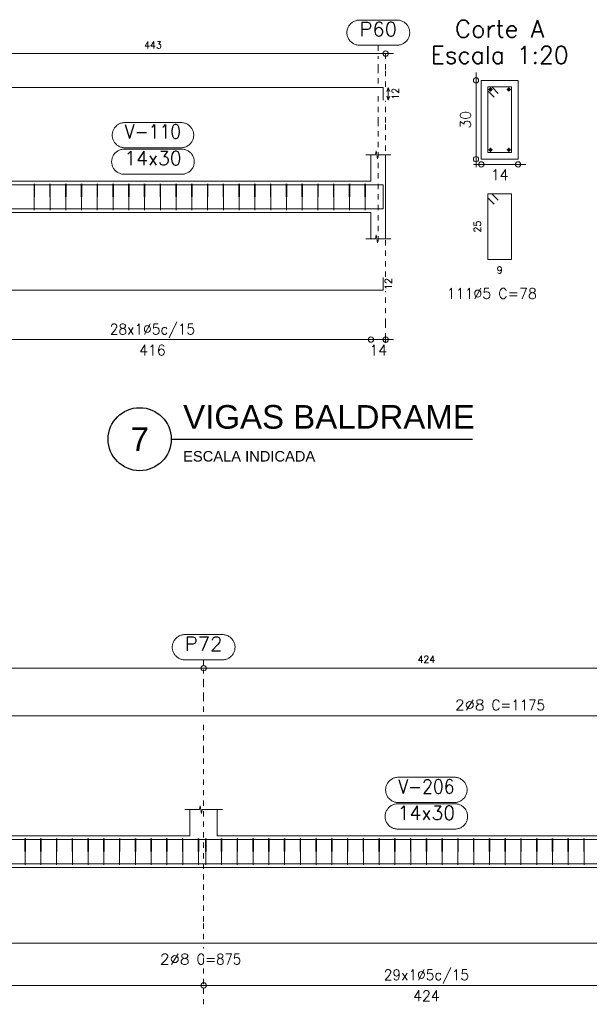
# Model space of a CAD drawing. Header units: millimetres. Extents: x -80 to 444, y 0 to 170.
# Tile 63 of 133: x 122 to 133, y 91 to 110. Entities that reach past the tile are written whole.
import ezdxf
from ezdxf.enums import TextEntityAlignment as Align

# ---------------------------------------------------------------- set-up
doc = ezdxf.new("R2010")
doc.units = ezdxf.units.MM
doc.linetypes.add('CYPE_PUNTO', pattern=[0.075, 0, -0.075])
for name, color, linetype, lineweight in [('ARM_COMPRIMENTOS', 3, 'Continuous', 0), ('ARM_DENTRO_VIGA', 4, 'Continuous', 15), ('ARM_ESTRIBOS', 3, 'Continuous', 0), ('ARM_TEXTOS', 3, 'Continuous', 0), ('COT_COTAS', 3, 'Continuous', 0), ('COT_EST', 3, 'Continuous', 0), ('COT_LIN_APOIOS', 2, 'CYPE_PUNTO', 0), ('COT_LIN_AUX_COTA', 2, 'CYPE_PUNTO', 0), ('REF_NOME', 3, 'Continuous', 0), ('REF_REFERENCIA', 3, 'Continuous', 0), ('SEC_CONTORNOS', 2, 'Continuous', 9), ('SEC_DIM_VIGA', 3, 'Continuous', 0), ('TEXTO_REF_NOME', 3, 'Continuous', 0), ('TEXTO_REF_REFERENCIA', 3, 'Continuous', 0), ('TXT_COMP', 3, 'Continuous', 0), ('TXT_EST', 3, 'Continuous', 0)]:
    doc.layers.add(name, color=color, linetype=linetype, lineweight=lineweight)
doc.styles.add('CYPETXT', font='romans', dxfattribs={"height": 0.2})
doc.styles.get("Standard").update_dxf_attribs({"font": 'arial.ttf'})

msp = doc.modelspace()

# ---------------------------------------------------------------- linework, layer by layer
at = {"color": 2}
msp.add_line((124.5555, 102.2163), (130.2912, 102.2163), dxfattribs=at)
msp.add_circle((123.9555, 102.2163), 0.6, dxfattribs=at)
at = {"layer": 'ARM_COMPRIMENTOS'}
for p, q in [((128.688, 108.915), (128.658, 108.84)), ((128.688, 108.915), (128.718, 108.84)), ((128.688, 108.915), (128.688, 108.675)), ((128.688, 108.675), (128.658, 108.75)), ((128.688, 108.675), (128.718, 108.75))]:
    msp.add_line(p, q, dxfattribs=at)
at = {"layer": 'ARM_DENTRO_VIGA'}
for p, q in [((130.596, 108.875), (130.671, 108.875)), ((130.596, 108.875), (130.671, 108.875)), ((130.6335, 108.9125), (130.6335, 108.8375)), ((130.6335, 108.9125), (130.6335, 108.8375)), ((130.946, 108.875), (131.021, 108.875)), ((130.946, 108.875), (131.021, 108.875)), ((130.9835, 108.9125), (130.9835, 108.8375)), ((130.9835, 108.9125), (130.9835, 108.8375)), ((130.596, 107.725), (130.671, 107.725)), ((130.6335, 107.7625), (130.6335, 107.6875)), ((130.946, 107.725), (131.021, 107.725)), ((130.9835, 107.7625), (130.9835, 107.6875))]:
    msp.add_line(p, q, dxfattribs=at)
for points in [[(105.228, 108.915), (128.588, 108.915), (128.588, 108.675)], [(105.228, 107.0609), (128.588, 107.0609), (128.588, 106.8209)], [(110.928, 106.6009), (128.588, 106.6009), (128.588, 106.8409)], [(110.928, 105.0534), (128.588, 105.0534), (128.588, 105.2934)], [(119.1631, 96.9495), (142.4631, 96.9495), (142.4631, 96.7495)], [(119.1631, 94.593), (142.4631, 94.593), (142.4631, 94.393)], [(116.3631, 94.129), (133.8631, 94.129)], [(116.3631, 92.6185), (133.8631, 92.6185)]]:
    msp.add_lwpolyline(points, dxfattribs=at)
for centre in [(130.6335, 108.875), (130.6335, 108.875), (130.9835, 108.875), (130.9835, 108.875), (130.6335, 107.725), (130.9835, 107.725)]:
    msp.add_circle(centre, 0.025, dxfattribs=at)
at = {"layer": 'ARM_ESTRIBOS'}
for points in [[(130.781, 108.8025), (130.6585, 108.925), (130.5835, 108.925), (130.5835, 107.675), (131.0335, 107.675), (131.0335, 108.925), (130.5835, 108.925), (130.5835, 108.85), (130.706, 108.7275)], [(121.954, 107.0319), (121.954, 107.0809), (121.949, 106.5809), (121.944, 107.0809), (121.944, 107.0509), (121.944, 107.0019)], [(122.254, 107.0319), (122.254, 107.0809), (122.249, 106.5809), (122.244, 107.0809), (122.244, 107.0509), (122.244, 107.0019)], [(122.554, 107.0319), (122.554, 107.0809), (122.549, 106.5809), (122.544, 107.0809), (122.544, 107.0509), (122.544, 107.0019)], [(122.854, 107.0319), (122.854, 107.0809), (122.849, 106.5809), (122.844, 107.0809), (122.844, 107.0509), (122.844, 107.0019)], [(123.154, 107.0319), (123.154, 107.0809), (123.149, 106.5809), (123.144, 107.0809), (123.144, 107.0509), (123.144, 107.0019)], [(123.454, 107.0319), (123.454, 107.0809), (123.449, 106.5809), (123.444, 107.0809), (123.444, 107.0509), (123.444, 107.0019)], [(123.754, 107.0319), (123.754, 107.0809), (123.749, 106.5809), (123.744, 107.0809), (123.744, 107.0509), (123.744, 107.0019)], [(124.054, 107.0319), (124.054, 107.0809), (124.049, 106.5809), (124.044, 107.0809), (124.044, 107.0509), (124.044, 107.0019)], [(124.354, 107.0319), (124.354, 107.0809), (124.349, 106.5809), (124.344, 107.0809), (124.344, 107.0509), (124.344, 107.0019)], [(124.654, 107.0319), (124.654, 107.0809), (124.649, 106.5809), (124.644, 107.0809), (124.644, 107.0509), (124.644, 107.0019)], [(124.954, 107.0319), (124.954, 107.0809), (124.949, 106.5809), (124.944, 107.0809), (124.944, 107.0509), (124.944, 107.0019)], [(125.254, 107.0319), (125.254, 107.0809), (125.249, 106.5809), (125.244, 107.0809), (125.244, 107.0509), (125.244, 107.0019)], [(125.554, 107.0319), (125.554, 107.0809), (125.549, 106.5809), (125.544, 107.0809), (125.544, 107.0509), (125.544, 107.0019)], [(125.854, 107.0319), (125.854, 107.0809), (125.849, 106.5809), (125.844, 107.0809), (125.844, 107.0509), (125.844, 107.0019)], [(126.154, 107.0319), (126.154, 107.0809), (126.149, 106.5809), (126.144, 107.0809), (126.144, 107.0509), (126.144, 107.0019)], [(126.454, 107.0319), (126.454, 107.0809), (126.449, 106.5809), (126.444, 107.0809), (126.444, 107.0509), (126.444, 107.0019)], [(126.754, 107.0319), (126.754, 107.0809), (126.749, 106.5809), (126.744, 107.0809), (126.744, 107.0509), (126.744, 107.0019)], [(127.054, 107.0319), (127.054, 107.0809), (127.049, 106.5809), (127.044, 107.0809), (127.044, 107.0509), (127.044, 107.0019)], [(127.354, 107.0319), (127.354, 107.0809), (127.349, 106.5809), (127.344, 107.0809), (127.344, 107.0509), (127.344, 107.0019)], [(127.654, 107.0319), (127.654, 107.0809), (127.649, 106.5809), (127.644, 107.0809), (127.644, 107.0509), (127.644, 107.0019)], [(127.954, 107.0319), (127.954, 107.0809), (127.949, 106.5809), (127.944, 107.0809), (127.944, 107.0509), (127.944, 107.0019)], [(128.254, 107.0319), (128.254, 107.0809), (128.249, 106.5809), (128.244, 107.0809), (128.244, 107.0509), (128.244, 107.0019)], [(130.781, 106.7675), (130.6585, 106.89), (130.5835, 106.89), (130.5835, 105.64), (131.0335, 105.64), (131.0335, 106.89), (130.5835, 106.89), (130.5835, 106.815), (130.706, 106.6925)], [(121.7791, 94.562), (121.7791, 94.611), (121.7741, 94.111), (121.7691, 94.611), (121.7691, 94.581), (121.7691, 94.532)], [(122.0791, 94.562), (122.0791, 94.611), (122.0741, 94.111), (122.0691, 94.611), (122.0691, 94.581), (122.0691, 94.532)], [(122.3791, 94.562), (122.3791, 94.611), (122.3741, 94.111), (122.3691, 94.611), (122.3691, 94.581), (122.3691, 94.532)], [(122.6791, 94.562), (122.6791, 94.611), (122.6741, 94.111), (122.6691, 94.611), (122.6691, 94.581), (122.6691, 94.532)], [(122.9791, 94.562), (122.9791, 94.611), (122.9741, 94.111), (122.9691, 94.611), (122.9691, 94.581), (122.9691, 94.532)], [(123.2791, 94.562), (123.2791, 94.611), (123.2741, 94.111), (123.2691, 94.611), (123.2691, 94.581), (123.2691, 94.532)], [(123.5791, 94.562), (123.5791, 94.611), (123.5741, 94.111), (123.5691, 94.611), (123.5691, 94.581), (123.5691, 94.532)], [(123.8791, 94.562), (123.8791, 94.611), (123.8741, 94.111), (123.8691, 94.611), (123.8691, 94.581), (123.8691, 94.532)], [(124.1791, 94.562), (124.1791, 94.611), (124.1741, 94.111), (124.1691, 94.611), (124.1691, 94.581), (124.1691, 94.532)], [(124.4791, 94.562), (124.4791, 94.611), (124.4741, 94.111), (124.4691, 94.611), (124.4691, 94.581), (124.4691, 94.532)], [(124.7791, 94.562), (124.7791, 94.611), (124.7741, 94.111), (124.7691, 94.611), (124.7691, 94.581), (124.7691, 94.532)], [(125.0791, 94.562), (125.0791, 94.611), (125.0741, 94.111), (125.0691, 94.611), (125.0691, 94.581), (125.0691, 94.532)], [(125.2191, 94.562), (125.2191, 94.611), (125.2141, 94.111), (125.2091, 94.611), (125.2091, 94.581), (125.2091, 94.532)], [(125.5191, 94.562), (125.5191, 94.611), (125.5141, 94.111), (125.5091, 94.611), (125.5091, 94.581), (125.5091, 94.532)], [(125.8191, 94.562), (125.8191, 94.611), (125.8141, 94.111), (125.8091, 94.611), (125.8091, 94.581), (125.8091, 94.532)], [(126.1191, 94.562), (126.1191, 94.611), (126.1141, 94.111), (126.1091, 94.611), (126.1091, 94.581), (126.1091, 94.532)], [(126.4191, 94.562), (126.4191, 94.611), (126.4141, 94.111), (126.4091, 94.611), (126.4091, 94.581), (126.4091, 94.532)], [(126.7191, 94.562), (126.7191, 94.611), (126.7141, 94.111), (126.7091, 94.611), (126.7091, 94.581), (126.7091, 94.532)], [(127.0191, 94.562), (127.0191, 94.611), (127.0141, 94.111), (127.0091, 94.611), (127.0091, 94.581), (127.0091, 94.532)], [(127.3191, 94.562), (127.3191, 94.611), (127.3141, 94.111), (127.3091, 94.611), (127.3091, 94.581), (127.3091, 94.532)], [(127.6191, 94.562), (127.6191, 94.611), (127.6141, 94.111), (127.6091, 94.611), (127.6091, 94.581), (127.6091, 94.532)], [(127.9191, 94.562), (127.9191, 94.611), (127.9141, 94.111), (127.9091, 94.611), (127.9091, 94.581), (127.9091, 94.532)], [(128.2191, 94.562), (128.2191, 94.611), (128.2141, 94.111), (128.2091, 94.611), (128.2091, 94.581), (128.2091, 94.532)], [(128.5191, 94.562), (128.5191, 94.611), (128.5141, 94.111), (128.5091, 94.611), (128.5091, 94.581), (128.5091, 94.532)], [(128.8191, 94.562), (128.8191, 94.611), (128.8141, 94.111), (128.8091, 94.611), (128.8091, 94.581), (128.8091, 94.532)], [(129.1191, 94.562), (129.1191, 94.611), (129.1141, 94.111), (129.1091, 94.611), (129.1091, 94.581), (129.1091, 94.532)], [(129.4191, 94.562), (129.4191, 94.611), (129.4141, 94.111), (129.4091, 94.611), (129.4091, 94.581), (129.4091, 94.532)], [(129.7191, 94.562), (129.7191, 94.611), (129.7141, 94.111), (129.7091, 94.611), (129.7091, 94.581), (129.7091, 94.532)], [(130.0191, 94.562), (130.0191, 94.611), (130.0141, 94.111), (130.0091, 94.611), (130.0091, 94.581), (130.0091, 94.532)], [(130.3191, 94.562), (130.3191, 94.611), (130.3141, 94.111), (130.3091, 94.611), (130.3091, 94.581), (130.3091, 94.532)], [(130.6191, 94.562), (130.6191, 94.611), (130.6141, 94.111), (130.6091, 94.611), (130.6091, 94.581), (130.6091, 94.532)], [(130.9191, 94.562), (130.9191, 94.611), (130.9141, 94.111), (130.9091, 94.611), (130.9091, 94.581), (130.9091, 94.532)], [(131.2191, 94.562), (131.2191, 94.611), (131.2141, 94.111), (131.2091, 94.611), (131.2091, 94.581), (131.2091, 94.532)], [(131.5191, 94.562), (131.5191, 94.611), (131.5141, 94.111), (131.5091, 94.611), (131.5091, 94.581), (131.5091, 94.532)], [(131.8191, 94.562), (131.8191, 94.611), (131.8141, 94.111), (131.8091, 94.611), (131.8091, 94.581), (131.8091, 94.532)], [(132.1191, 94.562), (132.1191, 94.611), (132.1141, 94.111), (132.1091, 94.611), (132.1091, 94.581), (132.1091, 94.532)], [(132.4191, 94.562), (132.4191, 94.611), (132.4141, 94.111), (132.4091, 94.611), (132.4091, 94.581), (132.4091, 94.532)]]:
    msp.add_lwpolyline(points, dxfattribs=at)
at = {"layer": 'COT_COTAS'}
for points in [[(93.808, 109.56), (102.698, 109.56), (111.298, 109.56), (119.778, 109.56), (128.788, 109.56)], [(94.0831, 97.8545), (95.5731, 97.8545), (101.7731, 97.8545), (107.8531, 97.8545), (116.5731, 97.8545), (125.1731, 97.8545), (133.6531, 97.8545), (142.6631, 97.8545)]]:
    msp.add_lwpolyline(points, dxfattribs=at)
for centre in [(128.638, 109.56), (125.1731, 97.8545)]:
    msp.add_circle(centre, 0.05, dxfattribs=at)
at = {"layer": 'COT_EST'}
for points in [[(93.808, 104.1134), (94.238, 104.1134), (102.438, 104.1134), (102.698, 104.1134), (102.958, 104.1134), (111.158, 104.1134), (111.298, 104.1134), (111.438, 104.1134), (119.518, 104.1134), (119.778, 104.1134), (120.038, 104.1134), (128.358, 104.1134), (128.788, 104.1134)], [(94.0831, 91.8135), (94.2831, 91.8135), (95.4331, 91.8135), (95.5731, 91.8135), (95.7131, 91.8135), (101.7731, 91.8135), (107.8531, 91.8135), (116.5731, 91.8135), (125.1731, 91.8135), (133.6531, 91.8135), (142.4631, 91.8135), (142.6631, 91.8135)]]:
    msp.add_lwpolyline(points, dxfattribs=at)
for centre in [(128.358, 104.1134), (128.638, 104.1134), (125.1731, 91.8135)]:
    msp.add_circle(centre, 0.05, dxfattribs=at)
at = {"layer": 'COT_LIN_APOIOS'}
for p, q in [((125.1731, 92.5135), (125.1731, 92.5435)), ((125.1731, 91.8385), (125.1731, 92.4135)), ((125.1731, 91.4535), (125.1731, 91.7885))]:
    msp.add_line(p, q, dxfattribs=at)
for points in [[(128.638, 108.93), (128.638, 109.26), (128.638, 109.535), (128.638, 109.56)], [(128.638, 105.3084), (128.638, 105.5084), (128.638, 108.2469), (128.638, 108.66)], [(128.638, 104.0534), (128.638, 104.0884), (128.638, 104.1384), (128.638, 104.4134), (128.638, 105.0384)], [(125.1731, 97.0245), (125.1731, 97.2945), (125.1731, 97.5545), (125.1731, 97.8295)], [(125.1731, 92.6935), (125.1731, 93.0335), (125.1731, 96.277), (125.1731, 96.8745)]]:
    msp.add_lwpolyline(points, dxfattribs=at)
at = {"layer": 'COT_LIN_AUX_COTA'}
for p, q in [((128.498, 109.61), (128.498, 109.72)), ((125.1731, 97.9045), (125.1731, 98.0145))]:
    msp.add_line(p, q, dxfattribs=at)
for points in [[(128.498, 108.99), (128.498, 109.26), (128.498, 109.51)], [(128.498, 105.9809), (128.498, 108.2469), (128.498, 108.84)]]:
    msp.add_lwpolyline(points, dxfattribs=at)
at = {"layer": 'REF_NOME'}
for points in [[(124.744, 108.2469), (124.76, 108.2463), (124.776, 108.2447), (124.7918, 108.2421), (124.8074, 108.2383), (124.8227, 108.2336), (124.8377, 108.2278), (124.8522, 108.2211), (124.8663, 108.2134), (124.8798, 108.2047), (124.8927, 108.1952), (124.905, 108.1849), (124.9165, 108.1737), (124.9273, 108.1618), (124.9372, 108.1492), (124.9463, 108.136), (124.9545, 108.1222), (124.9617, 108.1079), (124.968, 108.0931), (124.9732, 108.078), (124.9775, 108.0625), (124.9807, 108.0468), (124.9828, 108.0309), (124.9839, 108.0149), (124.9839, 107.9989), (124.9828, 107.9829), (124.9807, 107.967), (124.9775, 107.9512), (124.9732, 107.9358), (124.968, 107.9206), (124.9617, 107.9059), (124.9545, 107.8915), (124.9463, 107.8777), (124.9372, 107.8645), (124.9273, 107.8519), (124.9165, 107.84), (124.905, 107.8289), (124.8927, 107.8185), (124.8798, 107.809), (124.8663, 107.8004), (124.8522, 107.7927), (124.8377, 107.7859), (124.8227, 107.7802), (124.8074, 107.7754), (124.7918, 107.7717), (124.776, 107.769), (124.76, 107.7674), (124.744, 107.7669), (123.672, 107.7669), (123.656, 107.7674), (123.64, 107.769), (123.6242, 107.7717), (123.6086, 107.7754), (123.5933, 107.7802), (123.5783, 107.7859), (123.5638, 107.7927), (123.5497, 107.8004), (123.5362, 107.809), (123.5233, 107.8185), (123.511, 107.8289), (123.4995, 107.84), (123.4887, 107.8519), (123.4788, 107.8645), (123.4697, 107.8777), (123.4615, 107.8915), (123.4543, 107.9059), (123.448, 107.9206), (123.4428, 107.9358), (123.4385, 107.9512), (123.4353, 107.967), (123.4332, 107.9829), (123.4321, 107.9989), (123.4321, 108.0149), (123.4332, 108.0309), (123.4353, 108.0468), (123.4385, 108.0625), (123.4428, 108.078), (123.448, 108.0931), (123.4543, 108.1079), (123.4615, 108.1222), (123.4697, 108.136), (123.4788, 108.1492), (123.4887, 108.1618), (123.4995, 108.1737), (123.511, 108.1849), (123.5233, 108.1952), (123.5362, 108.2047), (123.5497, 108.2134), (123.5638, 108.2211), (123.5783, 108.2278), (123.5933, 108.2336), (123.6086, 108.2383), (123.6242, 108.2421), (123.64, 108.2447), (123.656, 108.2463), (123.672, 108.2469), (124.744, 108.2469)], [(124.754, 107.7409), (124.77, 107.7403), (124.786, 107.7387), (124.8018, 107.7361), (124.8174, 107.7323), (124.8327, 107.7276), (124.8477, 107.7218), (124.8622, 107.7151), (124.8763, 107.7074), (124.8898, 107.6987), (124.9027, 107.6892), (124.915, 107.6789), (124.9265, 107.6677), (124.9373, 107.6558), (124.9472, 107.6432), (124.9563, 107.63), (124.9645, 107.6162), (124.9717, 107.6019), (124.978, 107.5871), (124.9832, 107.572), (124.9875, 107.5565), (124.9907, 107.5408), (124.9928, 107.5249), (124.9939, 107.5089), (124.9939, 107.4929), (124.9928, 107.4769), (124.9907, 107.461), (124.9875, 107.4452), (124.9832, 107.4298), (124.978, 107.4146), (124.9717, 107.3999), (124.9645, 107.3855), (124.9563, 107.3717), (124.9472, 107.3585), (124.9373, 107.3459), (124.9265, 107.334), (124.915, 107.3229), (124.9027, 107.3125), (124.8898, 107.303), (124.8763, 107.2944), (124.8622, 107.2867), (124.8477, 107.2799), (124.8327, 107.2742), (124.8174, 107.2694), (124.8018, 107.2657), (124.786, 107.263), (124.77, 107.2614), (124.754, 107.2609), (123.662, 107.2609), (123.646, 107.2614), (123.63, 107.263), (123.6142, 107.2657), (123.5986, 107.2694), (123.5833, 107.2742), (123.5683, 107.2799), (123.5538, 107.2867), (123.5397, 107.2944), (123.5262, 107.303), (123.5133, 107.3125), (123.501, 107.3229), (123.4895, 107.334), (123.4787, 107.3459), (123.4688, 107.3585), (123.4597, 107.3717), (123.4515, 107.3855), (123.4443, 107.3999), (123.438, 107.4146), (123.4328, 107.4298), (123.4285, 107.4452), (123.4253, 107.461), (123.4232, 107.4769), (123.4221, 107.4929), (123.4221, 107.5089), (123.4232, 107.5249), (123.4253, 107.5408), (123.4285, 107.5565), (123.4328, 107.572), (123.438, 107.5871), (123.4443, 107.6019), (123.4515, 107.6162), (123.4597, 107.63), (123.4688, 107.6432), (123.4787, 107.6558), (123.4895, 107.6677), (123.501, 107.6789), (123.5133, 107.6892), (123.5262, 107.6987), (123.5397, 107.7074), (123.5538, 107.7151), (123.5683, 107.7218), (123.5833, 107.7276), (123.5986, 107.7323), (123.6142, 107.7361), (123.63, 107.7387), (123.646, 107.7403), (123.662, 107.7409), (124.754, 107.7409)], [(129.9491, 95.777), (129.9651, 95.7765), (129.9811, 95.7748), (129.9969, 95.7722), (130.0125, 95.7685), (130.0278, 95.7637), (130.0428, 95.7579), (130.0574, 95.7512), (130.0714, 95.7435), (130.0849, 95.7349), (130.0978, 95.7253), (130.1101, 95.715), (130.1216, 95.7038), (130.1324, 95.6919), (130.1423, 95.6794), (130.1514, 95.6661), (130.1596, 95.6523), (130.1668, 95.638), (130.1731, 95.6232), (130.1783, 95.6081), (130.1826, 95.5926), (130.1858, 95.5769), (130.1879, 95.561), (130.189, 95.545), (130.189, 95.529), (130.1879, 95.513), (130.1858, 95.4971), (130.1826, 95.4814), (130.1783, 95.4659), (130.1731, 95.4507), (130.1668, 95.436), (130.1596, 95.4216), (130.1514, 95.4078), (130.1423, 95.3946), (130.1324, 95.382), (130.1216, 95.3701), (130.1101, 95.359), (130.0978, 95.3486), (130.0849, 95.3391), (130.0714, 95.3305), (130.0574, 95.3228), (130.0428, 95.316), (130.0278, 95.3103), (130.0125, 95.3055), (129.9969, 95.3018), (129.9811, 95.2991), (129.9651, 95.2975), (129.9491, 95.297), (128.8771, 95.297), (128.8611, 95.2975), (128.8451, 95.2991), (128.8293, 95.3018), (128.8137, 95.3055), (128.7984, 95.3103), (128.7834, 95.316), (128.7689, 95.3228), (128.7548, 95.3305), (128.7413, 95.3391), (128.7284, 95.3486), (128.7161, 95.359), (128.7046, 95.3701), (128.6938, 95.382), (128.6839, 95.3946), (128.6748, 95.4078), (128.6666, 95.4216), (128.6594, 95.436), (128.6531, 95.4507), (128.6479, 95.4659), (128.6436, 95.4814), (128.6405, 95.4971), (128.6383, 95.513), (128.6372, 95.529), (128.6372, 95.545), (128.6383, 95.561), (128.6405, 95.5769), (128.6436, 95.5926), (128.6479, 95.6081), (128.6531, 95.6232), (128.6594, 95.638), (128.6666, 95.6523), (128.6748, 95.6661), (128.6839, 95.6794), (128.6938, 95.6919), (128.7046, 95.7038), (128.7161, 95.715), (128.7284, 95.7253), (128.7413, 95.7349), (128.7548, 95.7435), (128.7689, 95.7512), (128.7834, 95.7579), (128.7984, 95.7637), (128.8137, 95.7685), (128.8293, 95.7722), (128.8451, 95.7748), (128.8611, 95.7765), (128.8771, 95.777), (129.9491, 95.777)], [(129.9591, 95.271), (129.9751, 95.2705), (129.9911, 95.2688), (130.0069, 95.2662), (130.0225, 95.2625), (130.0378, 95.2577), (130.0528, 95.2519), (130.0674, 95.2452), (130.0814, 95.2375), (130.0949, 95.2289), (130.1078, 95.2193), (130.1201, 95.209), (130.1316, 95.1978), (130.1424, 95.1859), (130.1523, 95.1734), (130.1614, 95.1601), (130.1696, 95.1463), (130.1768, 95.132), (130.1831, 95.1172), (130.1883, 95.1021), (130.1926, 95.0866), (130.1958, 95.0709), (130.1979, 95.055), (130.199, 95.039), (130.199, 95.023), (130.1979, 95.007), (130.1958, 94.9911), (130.1926, 94.9754), (130.1883, 94.9599), (130.1831, 94.9447), (130.1768, 94.93), (130.1696, 94.9156), (130.1614, 94.9018), (130.1523, 94.8886), (130.1424, 94.876), (130.1316, 94.8641), (130.1201, 94.853), (130.1078, 94.8426), (130.0949, 94.8331), (130.0814, 94.8245), (130.0674, 94.8168), (130.0528, 94.81), (130.0378, 94.8043), (130.0225, 94.7995), (130.0069, 94.7958), (129.9911, 94.7931), (129.9751, 94.7915), (129.9591, 94.791), (128.8671, 94.791), (128.8511, 94.7915), (128.8351, 94.7931), (128.8193, 94.7958), (128.8037, 94.7995), (128.7884, 94.8043), (128.7734, 94.81), (128.7589, 94.8168), (128.7448, 94.8245), (128.7313, 94.8331), (128.7184, 94.8426), (128.7061, 94.853), (128.6946, 94.8641), (128.6838, 94.876), (128.6739, 94.8886), (128.6648, 94.9018), (128.6566, 94.9156), (128.6494, 94.93), (128.6431, 94.9447), (128.6379, 94.9599), (128.6336, 94.9754), (128.6305, 94.9911), (128.6283, 95.007), (128.6272, 95.023), (128.6272, 95.039), (128.6283, 95.055), (128.6305, 95.0709), (128.6336, 95.0866), (128.6379, 95.1021), (128.6431, 95.1172), (128.6494, 95.132), (128.6566, 95.1463), (128.6648, 95.1601), (128.6739, 95.1734), (128.6838, 95.1859), (128.6946, 95.1978), (128.7061, 95.209), (128.7184, 95.2193), (128.7313, 95.2289), (128.7448, 95.2375), (128.7589, 95.2452), (128.7734, 95.2519), (128.7884, 95.2577), (128.8037, 95.2625), (128.8193, 95.2662), (128.8351, 95.2688), (128.8511, 95.2705), (128.8671, 95.271), (129.9591, 95.271)]]:
    msp.add_lwpolyline(points, close=True, dxfattribs=at)
at = {"layer": 'REF_REFERENCIA'}
for points in [[(128.856, 110.2), (128.872, 110.1995), (128.888, 110.1979), (128.9038, 110.1952), (128.9194, 110.1915), (128.9347, 110.1867), (128.9497, 110.181), (128.9642, 110.1742), (128.9783, 110.1665), (128.9918, 110.1579), (129.0047, 110.1484), (129.017, 110.138), (129.0285, 110.1268), (129.0393, 110.115), (129.0492, 110.1024), (129.0583, 110.0891), (129.0665, 110.0753), (129.0737, 110.061), (129.08, 110.0463), (129.0852, 110.0311), (129.0895, 110.0156), (129.0927, 109.9999), (129.0948, 109.984), (129.0959, 109.968), (129.0959, 109.952), (129.0948, 109.936), (129.0927, 109.9201), (129.0895, 109.9044), (129.0852, 109.8889), (129.08, 109.8737), (129.0737, 109.859), (129.0665, 109.8447), (129.0583, 109.8309), (129.0492, 109.8176), (129.0393, 109.805), (129.0285, 109.7932), (129.017, 109.782), (129.0047, 109.7716), (128.9918, 109.7621), (128.9783, 109.7535), (128.9642, 109.7458), (128.9497, 109.739), (128.9347, 109.7333), (128.9194, 109.7285), (128.9038, 109.7248), (128.888, 109.7221), (128.872, 109.7205), (128.856, 109.72), (128.14, 109.72), (128.124, 109.7205), (128.108, 109.7221), (128.0922, 109.7248), (128.0766, 109.7285), (128.0613, 109.7333), (128.0463, 109.739), (128.0318, 109.7458), (128.0177, 109.7535), (128.0042, 109.7621), (127.9913, 109.7716), (127.979, 109.782), (127.9675, 109.7932), (127.9567, 109.805), (127.9468, 109.8176), (127.9377, 109.8309), (127.9295, 109.8447), (127.9223, 109.859), (127.916, 109.8737), (127.9108, 109.8889), (127.9065, 109.9044), (127.9033, 109.9201), (127.9012, 109.936), (127.9001, 109.952), (127.9001, 109.968), (127.9012, 109.984), (127.9033, 109.9999), (127.9065, 110.0156), (127.9108, 110.0311), (127.916, 110.0463), (127.9223, 110.061), (127.9295, 110.0753), (127.9377, 110.0891), (127.9468, 110.1024), (127.9567, 110.115), (127.9675, 110.1268), (127.979, 110.138), (127.9913, 110.1484), (128.0042, 110.1579), (128.0177, 110.1665), (128.0318, 110.1742), (128.0463, 110.181), (128.0613, 110.1867), (128.0766, 110.1915), (128.0922, 110.1952), (128.108, 110.1979), (128.124, 110.1995), (128.14, 110.2), (128.856, 110.2)], [(125.5311, 98.4945), (125.5471, 98.494), (125.5631, 98.4923), (125.5789, 98.4897), (125.5945, 98.486), (125.6098, 98.4812), (125.6248, 98.4754), (125.6394, 98.4687), (125.6534, 98.461), (125.6669, 98.4524), (125.6798, 98.4428), (125.6921, 98.4325), (125.7036, 98.4213), (125.7144, 98.4094), (125.7243, 98.3969), (125.7334, 98.3836), (125.7416, 98.3698), (125.7488, 98.3555), (125.7551, 98.3407), (125.7603, 98.3256), (125.7646, 98.3101), (125.7678, 98.2944), (125.7699, 98.2785), (125.771, 98.2625), (125.771, 98.2465), (125.7699, 98.2305), (125.7678, 98.2146), (125.7646, 98.1989), (125.7603, 98.1834), (125.7551, 98.1682), (125.7488, 98.1535), (125.7416, 98.1391), (125.7334, 98.1253), (125.7243, 98.1121), (125.7144, 98.0995), (125.7036, 98.0876), (125.6921, 98.0765), (125.6798, 98.0661), (125.6669, 98.0566), (125.6534, 98.048), (125.6394, 98.0403), (125.6248, 98.0335), (125.6098, 98.0278), (125.5945, 98.023), (125.5789, 98.0193), (125.5631, 98.0166), (125.5471, 98.015), (125.5311, 98.0145), (124.8151, 98.0145), (124.7991, 98.015), (124.7831, 98.0166), (124.7673, 98.0193), (124.7517, 98.023), (124.7364, 98.0278), (124.7214, 98.0335), (124.7069, 98.0403), (124.6928, 98.048), (124.6793, 98.0566), (124.6664, 98.0661), (124.6541, 98.0765), (124.6426, 98.0876), (124.6318, 98.0995), (124.6219, 98.1121), (124.6128, 98.1253), (124.6046, 98.1391), (124.5974, 98.1535), (124.5911, 98.1682), (124.5859, 98.1834), (124.5816, 98.1989), (124.5785, 98.2146), (124.5763, 98.2305), (124.5752, 98.2465), (124.5752, 98.2625), (124.5763, 98.2785), (124.5785, 98.2944), (124.5816, 98.3101), (124.5859, 98.3256), (124.5911, 98.3407), (124.5974, 98.3555), (124.6046, 98.3698), (124.6128, 98.3836), (124.6219, 98.3969), (124.6318, 98.4094), (124.6426, 98.4213), (124.6541, 98.4325), (124.6664, 98.4428), (124.6793, 98.4524), (124.6928, 98.461), (124.7069, 98.4687), (124.7214, 98.4754), (124.7364, 98.4812), (124.7517, 98.486), (124.7673, 98.4897), (124.7831, 98.4923), (124.7991, 98.494), (124.8151, 98.4945), (125.5311, 98.4945)]]:
    msp.add_lwpolyline(points, close=True, dxfattribs=at)
at = {"layer": 'SEC_CONTORNOS'}
for p, q in [((128.358, 107.1309), (128.358, 107.6309)), ((128.638, 107.1309), (128.638, 107.6309)), ((120.038, 107.1309), (128.358, 107.1309)), ((128.638, 106.5309), (128.638, 107.1309)), ((120.038, 106.5309), (128.358, 106.5309)), ((128.358, 106.0309), (128.358, 106.5309)), ((124.9131, 94.661), (124.9131, 95.161)), ((125.4331, 94.661), (125.4331, 95.161)), ((116.8331, 94.661), (124.9131, 94.661)), ((125.4331, 94.661), (133.3931, 94.661))]:
    msp.add_line(p, q, dxfattribs=at)
msp.add_lwpolyline([(130.4585, 109.05), (130.4585, 107.55), (131.1585, 107.55), (131.1585, 109.05), (130.4585, 109.05)], close=True, dxfattribs=at)
for points in [[(128.258, 107.6309), (128.445, 107.6309), (128.4575, 107.7059), (128.4825, 107.5559), (128.495, 107.6309), (128.738, 107.6309)], [(128.638, 106.0309), (128.638, 106.5309), (128.638, 107.1309)], [(128.258, 106.0309), (128.445, 106.0309), (128.4575, 106.1059), (128.4825, 105.9559), (128.495, 106.0309), (128.738, 106.0309)], [(124.8131, 95.161), (125.0961, 95.161), (125.1086, 95.236), (125.1336, 95.086), (125.1461, 95.161), (125.5331, 95.161)], [(116.5731, 94.061), (116.8331, 94.061), (124.9131, 94.061), (125.1731, 94.061)], [(124.9131, 94.061), (125.1731, 94.061), (125.4331, 94.061)], [(125.1731, 94.061), (125.4331, 94.061), (133.3931, 94.061), (133.6531, 94.061)]]:
    msp.add_lwpolyline(points, dxfattribs=at)
at = {"layer": 'SEC_DIM_VIGA'}
for p, q in [((130.3585, 109.2), (130.3585, 107.4)), ((130.3085, 107.45), (131.3085, 107.45))]:
    msp.add_line(p, q, dxfattribs=at)
for centre in [(130.3585, 109.05), (130.3585, 107.55), (130.4585, 107.45), (131.1585, 107.45)]:
    msp.add_circle(centre, 0.05, dxfattribs=at)

# ---------------------------------------------------------------- texts
at = {"color": 6}
msp.add_text('VIGAS BALDRAME', height=0.45, dxfattribs=at).set_placement((124.7825, 102.4163))
msp.add_text('7', height=0.45, dxfattribs=at).set_placement((123.9555, 102.2163), align=Align.MIDDLE)
at = {"color": 2}
msp.add_text('ESCALA INDICADA', height=0.2, dxfattribs=at).set_placement((124.7825, 101.7907))
at = {"layer": 'ARM_COMPRIMENTOS', "style": 'CYPETXT', "width": 0.953514}
for p, p2 in [((128.888, 108.683), (128.888, 108.907)), ((128.7547, 105.0614), (128.7547, 105.2854))]:
    msp.add_text('12', height=0.13333, rotation=90, dxfattribs=at).set_placement(p, p2, align=Align.FIT)
at = {"layer": 'ARM_ESTRIBOS', "style": 'CYPETXT', "width": 0.883235}
msp.add_text('111%%c5 C=78', height=0.2, dxfattribs=at).set_placement((129.8005, 104.89), (131.5165, 104.89), align=Align.FIT)
at = {"layer": 'ARM_TEXTOS', "style": 'CYPETXT', "width": 1.06875}
for p, p2 in [((129.9551, 97.0545), (130.5251, 97.0545)), ((124.3391, 92.2135), (124.9091, 92.2135))]:
    msp.add_text('2%%c8', height=0.2, dxfattribs=at).set_placement(p, p2, align=Align.FIT)
at = {"layer": 'COT_COTAS', "style": 'CYPETXT'}
for s, width, p, p2 in [('443', 0.928421, (124.04, 109.66), (124.376, 109.66)), ('424', 0.912414, (129.2451, 97.9545), (129.5811, 97.9545))]:
    msp.add_text(s, height=0.13333, dxfattribs=dict(at, width=width)).set_placement(p, p2, align=Align.FIT)
at = {"layer": 'COT_EST', "style": 'CYPETXT'}
for s, width, p, p2 in [('416', 0.928421, (123.946, 103.8134), (124.45, 103.8134)), ('14', 0.928421, (128.33, 103.8134), (128.666, 103.8134)), ('424', 0.912414, (129.1611, 91.5135), (129.6651, 91.5135))]:
    msp.add_text(s, height=0.2, dxfattribs=dict(at, width=width)).set_placement(p, p2, align=Align.FIT)
at = {"layer": 'SEC_DIM_VIGA', "style": 'CYPETXT', "width": 0.953514}
for s, height, p, p2 in [('30', 0.2, (130.2585, 108.132), (130.2585, 108.468)), ('25', 0.13333, (130.4502, 106.153), (130.4502, 106.377))]:
    msp.add_text(s, height=height, rotation=90, dxfattribs=at).set_placement(p, p2, align=Align.FIT)
at = {"layer": 'SEC_DIM_VIGA', "style": 'CYPETXT'}
for s, height, width, p, p2 in [('14', 0.2, 0.928421, (130.6405, 107.15), (130.9765, 107.15)), ('9', 0.1333, 1.1025, (130.7525, 105.3733), (130.8645, 105.3733))]:
    msp.add_text(s, height=height, dxfattribs=dict(at, width=width)).set_placement(p, p2, align=Align.FIT)
at = {"layer": 'TEXTO_REF_NOME', "style": 'CYPETXT'}
for s, height, width, p, p2 in [('Corte A', 0.33333, 0.885124, (129.9585, 109.8667), (131.6585, 109.8667)), ('Escala 1:20', 0.333333, 0.879654, (129.496, 109.3667), (132.121, 109.3667)), ('V-110', 0.26667, 0.835842, (123.672, 107.9402), (124.744, 107.9402)), ('14x30', 0.26667, 0.91484, (123.662, 107.4342), (124.754, 107.4342)), ('V-206', 0.26667, 0.835842, (128.8771, 95.4703), (129.9491, 95.4703)), ('14x30', 0.26667, 0.91484, (128.8671, 94.9643), (129.9591, 94.9643))]:
    msp.add_text(s, height=height, dxfattribs=dict(at, width=width)).set_placement(p, p2, align=Align.FIT)
at = {"layer": 'TEXTO_REF_REFERENCIA', "style": 'CYPETXT', "width": 0.972155}
for s, p, p2 in [('P60', (128.14, 109.8933), (128.856, 109.8933)), ('P72', (124.8151, 98.1878), (125.5311, 98.1878))]:
    msp.add_text(s, height=0.26667, dxfattribs=at).set_placement(p, p2, align=Align.FIT)
at = {"layer": 'TXT_COMP', "style": 'CYPETXT'}
for s, width, p, p2 in [(' C=1175', 0.829862, (130.5251, 97.0545), (131.6711, 97.0545)), (' C=875', 0.82152, (124.9091, 92.2135), (125.8871, 92.2135))]:
    msp.add_text(s, height=0.2, dxfattribs=dict(at, width=width)).set_placement(p, p2, align=Align.FIT)
at = {"layer": 'TXT_EST', "style": 'CYPETXT', "width": 0.882979}
for s, p, p2 in [('28x1%%c5c/15', (123.3865, 104.2134), (125.0095, 104.2134)), ('29x1%%c5c/15', (128.6016, 91.9135), (130.2246, 91.9135))]:
    msp.add_text(s, height=0.2, dxfattribs=at).set_placement(p, p2, align=Align.FIT)

doc.saveas('drawing.dxf')
